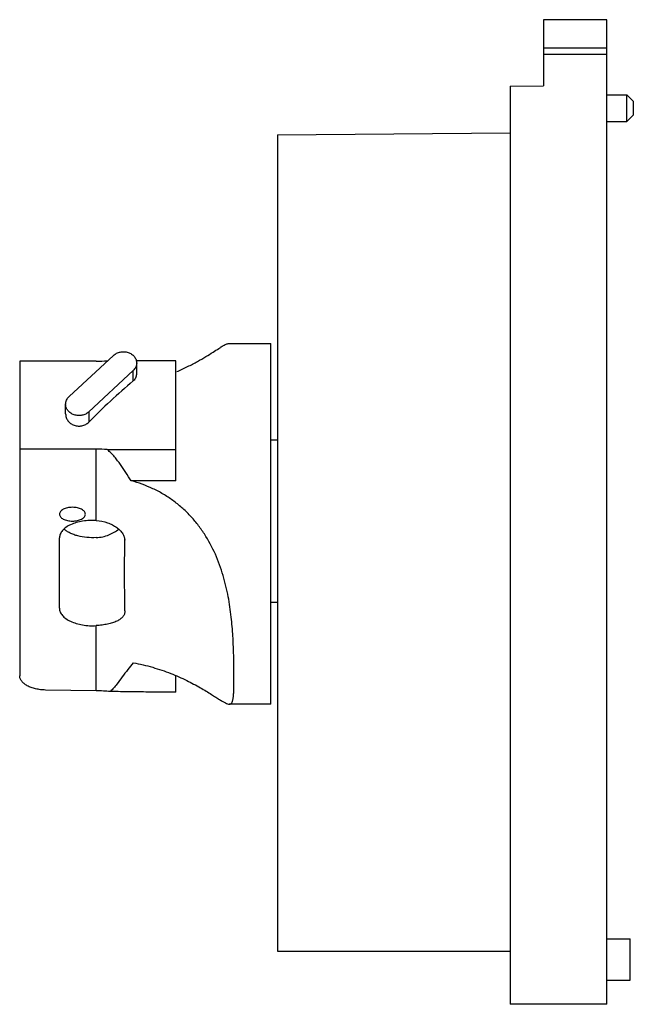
# Model space of a CAD drawing. Header units: millimetres. Extents: x 18 to 110, y 15 to 163.
import ezdxf

# ---------------------------------------------------------------- set-up
doc = ezdxf.new("R2010")
doc.units = ezdxf.units.MM
doc.header["$LTSCALE"] = 11.557085
doc.layers.get('0').update_dxf_attribs({"linetype": 'CONTINUOUS'})

msp = doc.modelspace()

# ---------------------------------------------------------------- linework, layer by layer
at = {"color": 7, "linetype": 'Continuous'}
for p, q in [((96.38, 162.65), (96.38, 152.69)), ((105.88, 162.65), (96.38, 162.65)), ((105.88, 14.65), (105.88, 162.65)), ((96.38, 158.4), (105.88, 158.4)), ((105.88, 157.4), (96.38, 157.4)), ((91.38, 152.65), (96.38, 152.69)), ((91.38, 152.65), (91.38, 14.65)), ((105.88, 151.34), (108.88, 151.34)), ((108.88, 147.36), (108.88, 151.34)), ((109.88, 150.34), (108.88, 151.34)), ((109.88, 148.36), (109.88, 150.34)), ((109.88, 148.36), (108.88, 147.36)), ((105.88, 147.36), (108.88, 147.36)), ((56.38, 145.34), (91.38, 145.65)), ((56.38, 145.34), (56.38, 22.65)), ((49.17, 114), (55.38, 114)), ((55.38, 59.76), (55.38, 114)), ((17.66, 111.32), (17.66, 64.01)), ((29.17, 111.32), (17.66, 111.32)), ((25.08, 105.99), (31.76, 112.19)), ((30.87, 111.36), (30.83, 111.36)), ((41.13, 111.36), (35.13, 111.36)), ((35.24, 109.38), (35.24, 111.04)), ((41.13, 93.34), (41.13, 111.36)), ((34.71, 109.9), (28.04, 103.7)), ((34.71, 108.35), (34.71, 109.9)), ((24.56, 103.38), (24.56, 104.84)), ((28.04, 103.7), (28.04, 102.16)), ((56.38, 99.46), (55.38, 99.46)), ((29.17, 98.09), (17.66, 98.09)), ((29.17, 87.38), (29.17, 98.09)), ((30.83, 98.02), (41.13, 98.02)), ((41.13, 93.34), (34.42, 93.34)), ((23.64, 74.18), (23.64, 84.79)), ((33.43, 84.53), (33.43, 84.4)), ((33.45, 84.42), (33.45, 84.4)), ((33.45, 84.4), (33.45, 84.42)), ((56.38, 75.04), (55.38, 75.04)), ((33.46, 73.79), (33.46, 73.77)), ((29.17, 61.78), (29.17, 71.57)), ((41.13, 61.55), (41.13, 64)), ((29.17, 61.78), (21.55, 61.89)), ((41.13, 61.55), (39.43, 61.55)), ((55.38, 59.76), (49.16, 59.76)), ((105.88, 24.49), (109.38, 24.49)), ((109.38, 18.3), (109.38, 24.49)), ((56.38, 22.65), (91.38, 22.65)), ((105.88, 18.3), (109.38, 18.3)), ((105.88, 14.65), (91.38, 14.65))]:
    msp.add_line(p, q, dxfattribs=at)
for centre, radius, start, end in [((29.17, 141.46), 30.14, 270.0006, 273.1474), ((101.46, 29.79), 103.09, 130.3524, 132.8962), ((109.77, 20.93), 115.24, 132.9246, 135.1757), ((29.17, 77.52), 20.57, 85.3891, 90.0006)]:
    msp.add_arc(centre, radius, start, end, dxfattribs=at)
msp.add_ellipse((29.17, 44.19), major_axis=(20.72, -1.04), ratio=0.847547, start_param=1.511122, end_param=1.6134, dxfattribs=at)
for points, knots in [([(41.25, 109.75), (41.8, 109.98), (42.86, 110.47), (44.32, 111.24), (45.59, 111.97), (46.65, 112.64), (47.41, 113.13), (47.93, 113.45), (48.25, 113.65), (48.53, 113.8), (48.77, 113.91), (48.98, 113.98), (49.12, 114), (49.18, 114)], [0, 0, 0, 0, 0.201714, 0.385705, 0.548639, 0.688036, 0.802573, 0.849959, 0.890949, 0.926062, 0.955753, 0.980249, 1, 1, 1, 1]), ([(31.76, 112.19), (31.9, 112.32), (32.22, 112.53), (32.78, 112.72), (33.37, 112.76), (33.96, 112.65), (34.49, 112.4), (34.9, 112.03), (35.17, 111.56), (35.24, 111.21), (35.24, 111.04)], [0, 0, 0, 0, 0.125164, 0.255308, 0.387938, 0.519795, 0.647858, 0.77024, 0.886909, 1, 1, 1, 1]), ([(35.24, 111.04), (35.24, 110.94), (35.21, 110.73), (35.11, 110.42), (34.94, 110.14), (34.79, 109.98), (34.71, 109.9)], [0, 0, 0, 0, 0.242891, 0.489021, 0.740879, 1, 1, 1, 1]), ([(34.71, 108.35), (34.79, 108.42), (34.94, 108.57), (35.11, 108.82), (35.21, 109.1), (35.24, 109.28), (35.24, 109.38)], [0, 0, 0, 0, 0.269551, 0.52451, 0.766668, 1, 1, 1, 1]), ([(24.56, 104.84), (24.56, 104.95), (24.58, 105.16), (24.69, 105.46), (24.85, 105.75), (25, 105.91), (25.08, 105.99)], [0, 0, 0, 0, 0.242891, 0.489021, 0.740879, 1, 1, 1, 1]), ([(28.04, 103.7), (27.9, 103.57), (27.58, 103.35), (27.02, 103.17), (26.42, 103.13), (25.83, 103.24), (25.31, 103.49), (24.89, 103.86), (24.62, 104.33), (24.56, 104.67), (24.56, 104.84)], [0, 0, 0, 0, 0.125164, 0.255308, 0.387938, 0.519795, 0.647858, 0.77024, 0.886909, 1, 1, 1, 1]), ([(24.56, 103.38), (24.56, 103.2), (24.62, 102.84), (24.89, 102.34), (25.23, 102.01), (25.56, 101.8), (25.92, 101.64), (26.42, 101.54), (26.92, 101.57), (27.31, 101.69), (27.66, 101.85), (27.9, 102.03), (28.04, 102.16)], [0, 0, 0, 0, 0.116303, 0.235915, 0.359546, 0.4229, 0.486985, 0.616255, 0.745963, 0.810554, 0.874601, 1, 1, 1, 1]), ([(34.42, 93.34), (34.16, 93.75), (33.63, 94.57), (32.95, 95.58), (32.38, 96.36), (31.92, 96.94), (31.41, 97.51), (31.03, 97.86), (30.83, 98.02)], [0, 0, 0, 0, 0.247107, 0.492272, 0.615195, 0.739458, 0.866669, 1, 1, 1, 1]), ([(49.16, 59.76), (49.2, 59.76), (49.28, 59.77), (49.38, 59.81), (49.47, 59.89), (49.55, 59.99), (49.61, 60.11), (49.66, 60.27), (49.71, 60.45), (49.76, 60.74), (49.8, 61.18), (49.84, 61.78), (49.85, 62.48), (49.86, 63.29), (49.86, 64.19), (49.86, 65.19), (49.84, 66.27), (49.8, 67.89), (49.71, 70.09), (49.47, 72.93), (49.03, 75.98), (48.28, 79.16), (47.13, 82.35), (45.77, 84.89), (44.43, 86.78), (43.29, 88.1), (42.04, 89.32), (40.68, 90.41), (39.23, 91.36), (37.18, 92.45), (35.54, 93.04), (34.42, 93.34)], [0, 0, 0, 0, 0.002956, 0.005682, 0.008432, 0.011442, 0.014884, 0.018863, 0.023433, 0.028623, 0.040914, 0.05578, 0.073191, 0.093087, 0.115388, 0.140005, 0.166837, 0.195776, 0.259499, 0.33014, 0.406541, 0.487421, 0.571335, 0.656811, 0.699796, 0.74279, 0.785743, 0.828639, 0.871492, 0.914333, 1, 1, 1, 1]), ([(27.53, 88.32), (27.53, 88.39), (27.5, 88.53), (27.38, 88.73), (27.2, 88.91), (26.95, 89.06), (26.66, 89.19), (26.32, 89.28), (25.96, 89.34), (25.58, 89.36), (25.2, 89.34), (24.84, 89.28), (24.5, 89.19), (24.21, 89.06), (23.96, 88.91), (23.78, 88.73), (23.66, 88.53), (23.63, 88.39), (23.63, 88.32)], [0, 0, 0, 0, 0.042794, 0.089454, 0.142431, 0.202715, 0.270009, 0.343181, 0.420547, 0.500092, 0.57963, 0.656981, 0.730126, 0.797388, 0.857636, 0.910575, 0.957212, 1, 1, 1, 1]), ([(23.63, 88.32), (23.63, 88.25), (23.66, 88.11), (23.78, 87.91), (23.96, 87.73), (24.21, 87.58), (24.51, 87.45), (24.84, 87.36), (25.2, 87.3), (25.71, 87.28), (26.2, 87.32), (26.66, 87.45), (26.95, 87.58), (27.2, 87.73), (27.38, 87.91), (27.5, 88.11), (27.53, 88.25), (27.53, 88.32)], [0, 0, 0, 0, 0.042803, 0.089464, 0.142446, 0.202738, 0.270043, 0.343233, 0.420623, 0.500192, 0.656905, 0.73007, 0.797347, 0.857608, 0.910552, 0.9572, 1, 1, 1, 1]), ([(29.17, 87.38), (28.83, 87.4), (28.14, 87.4), (27.13, 87.3), (26.18, 87.09), (25.33, 86.77), (24.72, 86.43), (24.32, 86.11), (24.01, 85.8), (23.78, 85.44), (23.66, 85.07), (23.64, 84.88), (23.64, 84.79)], [0, 0, 0, 0, 0.156303, 0.310457, 0.457673, 0.593802, 0.715822, 0.771146, 0.822689, 0.915503, 0.958375, 1, 1, 1, 1]), ([(29.17, 87.38), (29.74, 87.34), (30.58, 87.18), (31.59, 86.74), (32.23, 86.35), (32.75, 85.9), (33.14, 85.42), (33.39, 84.92), (33.45, 84.58), (33.45, 84.42)], [0, 0, 0, 0, 0.306352, 0.450047, 0.584006, 0.706308, 0.815843, 0.912935, 1, 1, 1, 1]), ([(29.17, 84.8), (28.7, 84.77), (27.76, 84.78), (26.63, 84.97), (25.79, 85.23), (25.23, 85.46), (24.74, 85.74), (24.46, 85.95), (24.33, 86.07)], [0, 0, 0, 0, 0.278022, 0.54639, 0.672301, 0.790527, 0.899952, 1, 1, 1, 1]), ([(29.17, 84.8), (29.82, 84.84), (30.76, 85.04), (31.86, 85.57), (32.33, 85.9), (32.54, 86.08)], [0, 0, 0, 0, 0.530354, 0.775536, 1, 1, 1, 1]), ([(33.43, 79.98), (33.43, 80.72), (33.43, 82.19), (33.44, 83.67), (33.45, 84.4)], [0, 0, 0, 0, 0.500102, 1, 1, 1, 1]), ([(33.46, 73.79), (33.45, 74.82), (33.43, 76.89), (33.42, 78.95), (33.43, 79.98)], [0, 0, 0, 0, 0.500197, 1, 1, 1, 1]), ([(23.64, 74.18), (23.64, 74.08), (23.65, 73.9), (23.77, 73.52), (24, 73.16), (24.31, 72.84), (24.71, 72.53), (25.32, 72.18), (26.17, 71.87), (27.12, 71.65), (28.13, 71.54), (28.83, 71.55), (29.17, 71.57)], [0, 0, 0, 0, 0.041636, 0.084469, 0.177106, 0.228556, 0.283801, 0.405727, 0.541866, 0.689182, 0.843499, 1, 1, 1, 1]), ([(33.46, 73.77), (33.46, 73.69), (33.45, 73.54), (33.39, 73.31), (33.29, 73.1), (33.1, 72.82), (32.76, 72.51), (32.23, 72.21), (31.58, 71.96), (30.84, 71.78), (30.03, 71.64), (29.46, 71.59), (29.17, 71.57)], [0, 0, 0, 0, 0.044448, 0.08857, 0.133325, 0.179707, 0.280532, 0.396027, 0.527658, 0.674335, 0.833196, 1, 1, 1, 1]), ([(34.72, 65.99), (34.44, 65.65), (33.88, 64.95), (33.07, 63.86), (32.39, 62.93), (31.79, 62.19), (31.47, 61.84), (31.29, 61.66)], [0, 0, 0, 0, 0.24109, 0.485931, 0.736486, 0.865704, 1, 1, 1, 1]), ([(34.72, 65.99), (35.7, 65.81), (37.61, 65.36), (40.3, 64.44), (42.69, 63.39), (44.44, 62.46), (45.66, 61.74), (46.43, 61.26), (47.09, 60.83), (47.67, 60.47), (48.15, 60.17), (48.54, 59.95), (48.87, 59.81), (49.07, 59.76), (49.16, 59.76)], [0, 0, 0, 0, 0.190215, 0.370855, 0.536988, 0.683186, 0.747171, 0.804338, 0.854438, 0.897314, 0.932892, 0.961355, 0.983374, 1, 1, 1, 1]), ([(21.55, 61.89), (21.29, 61.89), (20.79, 61.93), (20.06, 62.05), (19.39, 62.25), (18.8, 62.5), (18.31, 62.82), (17.95, 63.18), (17.75, 63.52), (17.67, 63.8), (17.66, 63.94), (17.66, 64.01)], [0, 0, 0, 0, 0.159463, 0.314158, 0.460144, 0.594289, 0.714488, 0.820306, 0.913717, 0.957383, 1, 1, 1, 1]), ([(39.43, 61.55), (38.75, 61.56), (37.56, 61.58), (35.87, 61.6), (34.34, 61.62), (32.82, 61.64), (31.8, 61.65), (31.29, 61.66)], [0, 0, 0, 0, 0.249998, 0.437499, 0.625002, 0.812502, 1, 1, 1, 1])]:
    msp.add_open_spline(points, degree=3, knots=knots, dxfattribs=at)

doc.saveas('drawing.dxf')
